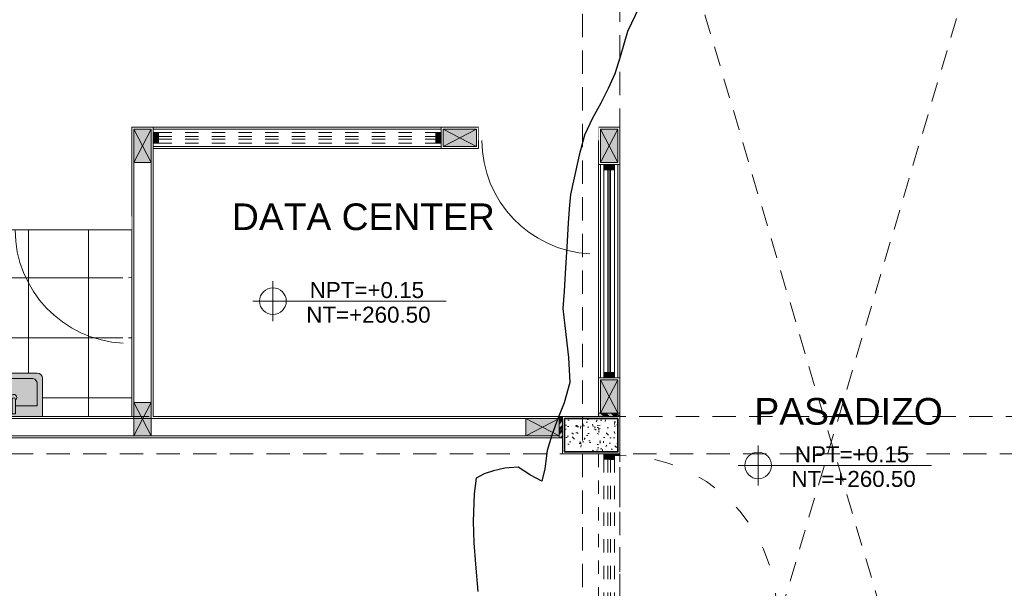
# Model space of a CAD drawing. Header units: millimetres. Extents: x -8931983 to 9630244, y 4 to 18563053.
# Tile 25 of 256: x 349106.59 to 349113.97, y 9281936.49 to 9281940.75. Entities that reach past the tile are written whole.
import ezdxf

# ---------------------------------------------------------------- set-up
doc = ezdxf.new("R2010")
doc.units = ezdxf.units.MM
doc.set_wipeout_variables(frame=1)
for name, pattern in [('01 nivel$0$HIDDEN2', [0.1875, 0.125, -0.0625]), ('ACAD_ISO03W100', [30, 12, -18]), ('CONTINUA', [0]), ('DASHED2', [0.375, 0.25, -0.125]), ('HIDDEN', [9.524999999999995, 6.349999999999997, -3.174999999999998]), ('RAYITAS', [0.375, 0.25, -0.125])]:
    doc.linetypes.add(name, pattern=pattern)
for name, color, linetype, lineweight in [('.', 7, 'Continuous', 0), ('0_PROYECCIONES 1', 1, 'DASHED2', 0), ('0_VANOS', 30, 'Continuous', 9), ('COLUMNAS', 3, 'Continuous', 35), ('COLUMNETAS TOP', 253, 'Continuous', 0), ('G-ANNO-DIMS', 7, 'Continuous', 5), ('JUNTAS DE DILATACIÓN', 160, 'CONTINUA', 9), ('LPUERTAS', 7, 'Continuous', 5), ('MURO', 133, 'Continuous', 15), ('Proyecciones 2', 251, 'HIDDEN', 5), ('PUERTAS-1.5', 1, 'Continuous', 9), ('TARRAJEO', 32, 'Continuous', 0), ('TEXTO AMBIENTES', 7, 'Continuous', 30), ('vereda', 254, 'Continuous', 5)]:
    doc.layers.add(name, color=color, linetype=linetype, lineweight=lineweight)
for name, color, linetype, lineweight, true_color in [('0_COLUMNA ACHURADO', 250, 'Continuous', 0, 0x363636), ('0_TEXTURA PISOS', 252, 'Continuous', 0, 0x8c8c8c), ('LMOBILIARIO', 252, 'Continuous', 5, 0x898989)]:
    doc.layers.add(name, color=color, linetype=linetype, lineweight=lineweight, true_color=true_color)
doc.layers.add('C-TOPO', color=7, linetype='Continuous')
doc.layers.add('VIGAS S', color=2, linetype='Continuous')
doc.styles.add('Arial_1', font='arial.ttf', dxfattribs={"height": 0.15})

# ---------------------------------------------------------------- blocks, each defined once
blk = doc.blocks.new('topooooo')
at = {"layer": 'C-TOPO', "color": 31, "linetype": 'Continuous', "lineweight": 25, "elevation": 1.617999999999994, "flags": 128}
blk.add_lwpolyline([(-120.0250777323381, -213.8140000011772), (-119.9756774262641, -214.010634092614), (-119.8997193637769, -214.1923050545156), (-119.8478853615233, -214.3140000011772), (-119.8171504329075, -214.4326052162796), (-119.7898075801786, -214.55219242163), (-119.7652159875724, -214.6786328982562), (-119.7304346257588, -214.8140000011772), (-119.6655230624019, -214.9569153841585), (-119.5769204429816, -215.1307603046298), (-119.5279999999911, -215.2229253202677), (-119.4981601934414, -215.2687334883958), (-119.4674306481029, -215.3140000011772), (-119.4036924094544, -215.4007629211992), (-119.2991670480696, -215.5428329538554), (-119.181435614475, -215.7041904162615), (-119.1016940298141, -215.8140000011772), (-119.0653398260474, -215.8673704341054), (-119.0279999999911, -215.9198981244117), (-118.9330102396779, -216.0089502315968), (-118.7598990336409, -216.1742771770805), (-118.6338981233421, -216.3140000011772), (-118.5689616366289, -216.4568900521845), (-118.5279999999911, -216.5857889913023), (-118.4852564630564, -216.7028176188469), (-118.4404119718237, -216.8140000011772), (-118.3649643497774, -216.930195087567), (-118.3236878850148, -217.0183121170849), (-118.4166014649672, -217.037112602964), (-118.5279999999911, -217.0497819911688), (-118.5994883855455, -217.11907062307), (-118.6531402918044, -217.1888597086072), (-118.691585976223, -217.2510877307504), (-118.7176258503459, -217.3140000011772), (-118.6545047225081, -217.4148233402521), (-118.5279999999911, -217.5782180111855), (-118.4227933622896, -217.6988100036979), (-118.3112244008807, -217.8140000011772), (-118.166470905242, -217.9599248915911)], dxfattribs=at)
blk = doc.blocks.new('00_PTA_ 01')
at = {"layer": 'PUERTAS-1.5', "true_color": 0xffffff}
h = blk.add_hatch(color=7, dxfattribs=at)
h.dxf.hatch_style = 1
h.paths.add_polyline_path([(0, 0), (0.0349999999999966, 0), (0.0349999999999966, 0.0249999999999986), (0.009999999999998, 0.0250000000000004), (0.009999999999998, 0.0649999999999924), (0, 0.0649999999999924)])
h = blk.add_hatch(color=7, dxfattribs=at)
h.dxf.hatch_style = 1
h.paths.add_polyline_path([(1, 3.6e-15), (1, 0.0649999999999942), (0.9900000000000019, 0.0649999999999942), (0.9900000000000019, 0.0250000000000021), (0.9650000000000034, 0.0250000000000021), (0.9650000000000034, 3.6e-15)])
h = blk.add_hatch(color=7, dxfattribs=at)
h.dxf.hatch_style = 1
h.paths.add_polyline_path([(1.970000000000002, 0.1050000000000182), (0.9900000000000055, 0.1049999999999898), (0.9900000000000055, 0.0649999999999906), (1.970000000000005, 0.0650000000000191)])
at = {"layer": 'PUERTAS-1.5'}
for points in [[(0, 0), (0.0349999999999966, 0), (0.0349999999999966, 0.0249999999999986), (0.009999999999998, 0.0250000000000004), (0.009999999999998, 0.0649999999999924), (0, 0.0649999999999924)], [(1, 3.6e-15), (1, 0.0649999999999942), (0.9900000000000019, 0.0649999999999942), (0.9900000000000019, 0.0250000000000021), (0.9650000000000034, 0.0250000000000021), (0.9650000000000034, 3.6e-15)], [(1.970000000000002, 0.1050000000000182), (0.9900000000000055, 0.1049999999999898), (0.9900000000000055, 0.0649999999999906), (1.970000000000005, 0.0650000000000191)]]:
    blk.add_lwpolyline(points, close=True, dxfattribs=at)
at = {"layer": 'PUERTAS-1.5', "linetype": 'ACAD_ISO03W100', "ltscale": 0.01}
blk.add_arc((0.9904164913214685, 0.0645919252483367), 0.9804165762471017, 2.362126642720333, 179.9761520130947, dxfattribs=at)
at = {"layer": 'PUERTAS-1.5', "linetype": 'HIDDEN', "ltscale": 0.25}
blk.add_arc((0.9900000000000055, 0.0650000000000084), 0.9799999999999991, 359.9999999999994, 1.2213e-12, dxfattribs=at)
blk = doc.blocks.new('q0')
at = {"layer": '.', "lineweight": 30, "true_color": 0xffffff}
h = blk.add_hatch(color=7, dxfattribs=at)
h.dxf.hatch_style = 1
edge = h.paths.add_edge_path()
edge.add_arc((2729.610580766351, 649.6317385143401), 0.0398034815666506, 6.545936e-10, 90.0000000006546)
edge.add_line((2729.61058076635, 649.6715419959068), (2729.260187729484, 649.6715419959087))
edge.add_arc((2729.260187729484, 649.6317385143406), 0.0398034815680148, 90, 180)
edge.add_line((2729.220384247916, 649.6317385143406), (2729.220384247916, 649.3457480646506))
edge.add_line((2729.220384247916, 649.3457480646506), (2729.650384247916, 649.3457480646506))
edge.add_line((2729.650384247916, 649.3457480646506), (2729.650384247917, 649.6317385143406))
at = {"layer": 'LMOBILIARIO'}
for points in [[(2729.650384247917, 649.6317385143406, 0.4142135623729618), (2729.61058076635, 649.6715419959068), (2729.260187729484, 649.6715419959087, 0.4142135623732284), (2729.220384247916, 649.6317385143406), (2729.220384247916, 649.3457480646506), (2729.650384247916, 649.3457480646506)], [(2729.423443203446, 649.3653742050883), (2729.447325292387, 649.3653742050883), (2729.447325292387, 649.4713553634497, 1.177276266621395), (2729.423443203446, 649.4713553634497)]]:
    blk.add_lwpolyline(points, format="xyb", close=True, dxfattribs=at)
blk.add_lwpolyline([(2729.423443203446, 649.4253550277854), (2729.260187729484, 649.4253550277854), (2729.260187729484, 649.5919350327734, -0.4142135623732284), (2729.29999121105, 649.6317385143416), (2729.570777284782, 649.6317385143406, -0.4142135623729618), (2729.610580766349, 649.5919350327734), (2729.61058076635, 649.4253550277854), (2729.447325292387, 649.4253550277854)], format="xyb", dxfattribs=at)
blk.add_arc((2729.435752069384, 649.4904058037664), 0.0216743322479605, 301.2788575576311, 234.9387260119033, dxfattribs=at)
blk = doc.blocks.new('*U895')
at = {"linetype": 'Continuous', "lineweight": 0, "true_color": 0xbebebe}
for points in [[(3037.252435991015, 1360.543106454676), (3037.212435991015, 1360.543106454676), (3037.212435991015, 1360.463106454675), (3037.252435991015, 1360.463106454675)], [(3038.812435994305, 1360.543106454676), (3038.772435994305, 1360.543106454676), (3038.772435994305, 1360.463106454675), (3038.812435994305, 1360.463106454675)]]:
    blk.add_hatch(color=9, dxfattribs=at).paths.add_polyline_path(points)
at = {"layer": '0_VANOS', "linetype": 'Continuous'}
for p, q in [((3037.252435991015, 1360.513106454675), (3038.772435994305, 1360.513106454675)), ((3037.252435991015, 1360.503106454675), (3038.772435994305, 1360.503106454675)), ((3037.252435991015, 1360.493106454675), (3038.772435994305, 1360.493106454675))]:
    blk.add_line(p, q, dxfattribs=at)
for points in [[(3037.212435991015, 1360.543106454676), (3037.212435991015, 1360.463106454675), (3037.252435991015, 1360.463106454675), (3037.252435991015, 1360.543106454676)], [(3037.252435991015, 1360.543106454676), (3038.772435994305, 1360.543106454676), (3038.772435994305, 1360.463106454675), (3037.252435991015, 1360.463106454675)], [(3038.772435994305, 1360.543106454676), (3038.772435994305, 1360.463106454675), (3038.812435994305, 1360.463106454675), (3038.812435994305, 1360.543106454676)]]:
    blk.add_lwpolyline(points, close=True, dxfattribs=at)
blk = doc.blocks.new('*U839')
at = {"linetype": 'Continuous', "true_color": 0xbebebe}
for points in [[(3032.131410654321, 1351.188780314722), (3032.131410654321, 1351.268780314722), (3032.171410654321, 1351.268780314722), (3032.171410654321, 1351.188780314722)], [(3034.25137787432, 1351.188780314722), (3034.25137787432, 1351.268780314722), (3034.29137787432, 1351.268780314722), (3034.29137787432, 1351.188780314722)]]:
    blk.add_hatch(color=9, dxfattribs=at).paths.add_polyline_path(points)
at = {"layer": '0_VANOS', "linetype": 'Continuous'}
for p, q in [((3032.131410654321, 1351.268780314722), (3032.171410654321, 1351.268780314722)), ((3032.131410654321, 1351.268780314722), (3032.131410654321, 1351.188780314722)), ((3032.171410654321, 1351.268780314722), (3032.171410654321, 1351.188780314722)), ((3034.25137787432, 1351.188780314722), (3034.25137787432, 1351.268780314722)), ((3034.25137787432, 1351.268780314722), (3034.29137787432, 1351.268780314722)), ((3034.29137787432, 1351.268780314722), (3034.29137787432, 1351.188780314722)), ((3032.171410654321, 1351.188780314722), (3032.131410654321, 1351.188780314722)), ((3034.29137787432, 1351.188780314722), (3034.25137787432, 1351.188780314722))]:
    blk.add_line(p, q, dxfattribs=at)
at = {"layer": '0_VANOS', "linetype": '01 nivel$0$HIDDEN2', "ltscale": 0.5}
for p, q in [((3032.170780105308, 1351.268780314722), (3034.250747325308, 1351.268780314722)), ((3032.171410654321, 1351.238780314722), (3034.25137787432, 1351.238780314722)), ((3032.171410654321, 1351.218780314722), (3034.25137787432, 1351.218780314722)), ((3032.171410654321, 1351.188780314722), (3034.25137787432, 1351.188780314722))]:
    blk.add_line(p, q, dxfattribs=at)
at = {"layer": '0_VANOS', "linetype": '01 nivel$0$HIDDEN2'}
blk.add_line((3034.25137787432, 1351.268780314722), (3034.29137787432, 1351.268780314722), dxfattribs=at)
blk = doc.blocks.new('Cotas de elevación - M_Cota de elevación - Destino rellenado-517392-Nivel 1')
at = {"layer": 'G-ANNO-DIMS'}
for p, q in [((0, -0.0015), (0, 0.0015)), ((-0.0015, 0), (0.013, 0))]:
    blk.add_line(p, q, dxfattribs=at)
blk.add_circle((0, 0), 0.001, dxfattribs=at)
blk = doc.blocks.new('*U1569')
for points in [[(0, -0.04999999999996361), (0.040000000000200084, -0.04999999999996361), (0.040000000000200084, 0.010000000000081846), (0.025000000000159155, 0.010000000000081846), (0.025000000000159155, 0.050000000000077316), (0, 0.050000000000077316)], [(0.8999999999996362, -0.0500000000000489), (0.8599999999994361, -0.0500000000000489), (0.8599999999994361, 0.00999999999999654), (0.874999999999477, 0.00999999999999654), (0.874999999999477, 0.04999999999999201), (0.8999999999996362, 0.04999999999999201)]]:
    blk.add_wipeout(points)
blk.add_wipeout([(0.024999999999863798, 0.04999999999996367), (0.024999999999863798, 0.8999999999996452), (0.06499999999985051, 0.8999999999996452), (0.06499999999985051, 0.049999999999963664)])
blk.add_arc((0.0215447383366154, 0.0476485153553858), 0.8534585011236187, 0.1578639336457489, 87.08142791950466)
blk = doc.blocks.new('*U1735')
at = {"linetype": 'Continuous', "true_color": 0xbebebe}
for points in [[(3032.131410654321, 1351.188780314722), (3032.131410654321, 1351.268780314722), (3032.171410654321, 1351.268780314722), (3032.171410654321, 1351.188780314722)], [(3033.291410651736, 1351.188780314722), (3033.291410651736, 1351.268780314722), (3033.331410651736, 1351.268780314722), (3033.331410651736, 1351.188780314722)]]:
    blk.add_hatch(color=9, dxfattribs=at).paths.add_polyline_path(points)
at = {"layer": '0_VANOS', "linetype": 'Continuous'}
for p, q in [((3032.131410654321, 1351.268780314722), (3032.171410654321, 1351.268780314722)), ((3032.131410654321, 1351.268780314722), (3032.131410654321, 1351.188780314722)), ((3032.171410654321, 1351.268780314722), (3032.171410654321, 1351.188780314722)), ((3033.291410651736, 1351.188780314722), (3033.291410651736, 1351.268780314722)), ((3033.291410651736, 1351.268780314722), (3033.331410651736, 1351.268780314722)), ((3033.331410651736, 1351.268780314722), (3033.331410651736, 1351.188780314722)), ((3032.171410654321, 1351.188780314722), (3032.131410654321, 1351.188780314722)), ((3033.331410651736, 1351.188780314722), (3033.291410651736, 1351.188780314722))]:
    blk.add_line(p, q, dxfattribs=at)
at = {"layer": '0_VANOS', "linetype": '01 nivel$0$HIDDEN2', "ltscale": 0.5}
for p, q in [((3032.170780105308, 1351.268780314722), (3033.290780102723, 1351.268780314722)), ((3032.171410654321, 1351.238780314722), (3033.291410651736, 1351.238780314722)), ((3032.171410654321, 1351.218780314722), (3033.291410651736, 1351.218780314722)), ((3032.171410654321, 1351.188780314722), (3033.291410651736, 1351.188780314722))]:
    blk.add_line(p, q, dxfattribs=at)
at = {"layer": '0_VANOS', "linetype": '01 nivel$0$HIDDEN2'}
blk.add_line((3033.291410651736, 1351.268780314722), (3033.331410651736, 1351.268780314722), dxfattribs=at)
blk = doc.blocks.new('ADMIII PLATA GG')
at = {"layer": '.', "true_color": 0xadddf7, "transparency": 33554572}
h = blk.add_hatch(color=141, dxfattribs=at)
h.dxf.hatch_style = 1
h.paths.add_polyline_path([(-10.91500000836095, -10.98499999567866), (-10.94000000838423, -10.98499999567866), (-10.94000000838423, -11.14499999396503), (-10.91500000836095, -11.14499999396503)])
h = blk.add_hatch(color=141, dxfattribs=at)
h.dxf.hatch_style = 1
h.paths.add_polyline_path([(-10.64500000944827, -10.95999999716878), (-10.64500000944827, -10.98499999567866), (-10.48500000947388, -10.98499999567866), (-10.48500000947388, -10.95999999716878)])
at = {"layer": '0_COLUMNA ACHURADO'}
h = blk.add_hatch(dxfattribs=at)
h.set_pattern_fill('AR-CONC', color=256, scale=0.00088, angle=90.00000000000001)
h.set_pattern_definition([(140, (0, 0), (0.0140263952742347, 0.1603225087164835), [0.016764, -0.184404]), (85.00000000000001, (0, 0), (-0.1681300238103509, -0.0310142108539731), [0.0134112, -0.1475237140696]), (190.4514447, (0.0011688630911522, 0.0133601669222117), (-0.1541036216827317, 0.1293082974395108), [0.014247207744, -0.156719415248]), (136.1842, (-0.0447039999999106, 0), (0.0369972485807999, 0.2385495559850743), [0.025146, -0.2766059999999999]), (186.63555761, (-0.0416209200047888, 0.0198791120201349), (-0.2177349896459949, 0.2089156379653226), [0.0213708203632, -0.2350793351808]), (81.18415117, (-0.0447039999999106, 0), (-0.2177349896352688, 0.2089156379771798), [0.0201167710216, -0.2212845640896]), (111, (-0.033527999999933, 0.0223520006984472), (0.0899933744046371, 0.1334206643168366), [0.016764, -0.184404]), (56.00000000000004, (-0.033527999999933, 0.0223520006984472), (-0.1620854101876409, 0.0543857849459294), [0.0134112, -0.1475232]), (161.451445, (-0.0260285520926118, 0.0334703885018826), (-0.0720920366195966, 0.1878064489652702), [0.014247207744, -0.1567191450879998]), (127.5, (0, 0), (-0.0744084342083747, 0.0027179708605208), [0, -0.14573504, 0, -0.1497584, 0, -0.148082]), (97.49999999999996, (0, 0), (-0.0881589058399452, 0.0588013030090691), [0, -0.08538464, 0, -0.14238224, 0, -0.0564388]), (57.50000000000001, (0, -0.0498449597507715), (0.0050412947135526, 0.1193197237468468), [0, -0.05588, 0, -0.1743456, 0, -0.2313432]), (47.5, (0, -0.0721969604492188), (-0.0223753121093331, 0.1303536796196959), [0, -0.072644, 0, -0.11578336, 0, -0.1642872])])
h.paths.add_polyline_path([(-10.90000000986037, -10.99999999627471), (-10.90000000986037, -11.24999999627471), (-10.50000000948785, -11.24999999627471), (-10.50000000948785, -10.99999999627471)])
at = {"layer": '0_TEXTURA PISOS'}
h = blk.add_hatch(dxfattribs=at)
h.set_pattern_fill('_USER', color=256, scale=0.45, angle=180, style=0, double=1, pattern_type=0)
h.set_pattern_definition([(180, (-15.04496725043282, -9.584999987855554), (-1e-16, -0.45), []), (270, (-15.04496725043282, -9.584999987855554), (0.45, -1e-16), [])])
h.paths.add_polyline_path([(-17.535000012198, -9.58499995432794), (-17.65500000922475, -9.584999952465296), (-17.65500000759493, -10.54499999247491), (-17.65500000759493, -10.80999999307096), (-17.65500000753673, -10.83499999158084), (-17.53500001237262, -10.83499999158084)])
h.paths.add_polyline_path([(-15.01996722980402, -9.584999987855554), (-15.04496722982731, -9.584999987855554), (-17.535000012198, -9.58499995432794), (-17.53500001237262, -10.83499999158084), (-17.53499999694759, -10.83499999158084), (-17.53500000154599, -10.9850000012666), (-17.50999999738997, -10.9850000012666), (-16.51575840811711, -10.9850000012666), (-16.51575840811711, -10.5849999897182), (-16.46575840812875, -10.5849999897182), (-16.46575840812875, -10.98499999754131), (-16.23268931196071, -10.98499999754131), (-16.22273142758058, -10.94697898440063, 0.1796508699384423), (-16.22342195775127, -10.9400519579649, -0.1799756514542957), (-16.23068930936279, -10.88149998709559, -0.2130690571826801), (-16.21298504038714, -10.85531962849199, -0.0758768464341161), (-16.18518930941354, -10.84349998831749, 0.1027685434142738), (-16.15995689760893, -10.8307035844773, 0.0830036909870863), (-16.15418930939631, -10.8199999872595, 0.0257676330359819), (-16.13718930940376, -10.78099998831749, -0.0680746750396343), (-16.11253481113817, -10.73897563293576, -0.1426759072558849), (-16.08318930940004, -10.7169999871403, -0.1137849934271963), (-16.04714653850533, -10.71710125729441, -0.142705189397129), (-16.01823677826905, -10.73847784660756, -0.0689608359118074), (-15.99318930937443, -10.78099998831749, 0.0257676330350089), (-15.97618930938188, -10.8199999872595, 0.0716350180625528), (-15.97141338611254, -10.82936404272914, 0.0889123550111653), (-15.96518930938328, -10.83449998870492, 0.0793295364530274), (-15.94518930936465, -10.84349998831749, -0.0591147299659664), (-15.92318930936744, -10.85199998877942, -0.0805772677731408), (-15.9121505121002, -10.85936476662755, -0.2274920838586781), (-15.90118930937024, -10.88149998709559, -0.2046729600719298), (-15.90675336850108, -10.93965860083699, 0.1911019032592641), (-15.90764719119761, -10.94697898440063), (-15.89768930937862, -10.98499998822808), (-15.89618930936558, -10.98499998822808), (-15.71575840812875, -10.98499998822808), (-15.71575840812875, -10.5849999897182), (-15.66575840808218, -10.5849999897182), (-15.66575840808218, -10.98499999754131), (-15.24492548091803, -10.98499999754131), (-15.24492548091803, -10.69900953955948, -0.4142135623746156), (-15.20512199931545, -10.65920605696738), (-14.85472896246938, -10.65920605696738, -0.4142135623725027), (-14.8149254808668, -10.69900953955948), (-14.8149254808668, -10.98499999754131), (-14.14496722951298, -10.98499999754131), (-14.14496722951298, -9.584999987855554), (-14.1699672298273, -9.584999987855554), (-14.1699672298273, -10.43499998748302), (-14.20996722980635, -10.43499998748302, -0.3985729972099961)])
h.paths.add_polyline_path([(-14.20996722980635, -9.584999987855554), (-15.01996722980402, -9.584999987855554, 0.3985729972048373), (-14.20996722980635, -10.43499998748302)], flags=17)
at = {"layer": 'COLUMNETAS TOP', "true_color": 0xc0c0c0}
for points in [[(-14.12996723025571, -9.080000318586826), (-14.12996723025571, -8.830000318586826), (-13.99996723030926, -8.830000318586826), (-13.99996723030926, -9.080000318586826)], [(-11.56000000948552, -8.82999999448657), (-11.81000000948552, -8.82999999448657), (-11.81000000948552, -8.959999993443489), (-11.56000000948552, -8.959999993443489)], [(-10.63000000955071, -9.07999999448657), (-10.63000000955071, -8.82999999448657), (-10.50000000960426, -8.82999999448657), (-10.50000000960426, -9.07999999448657)], [(-10.5000000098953, -10.70999999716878), (-10.5000000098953, -10.95999999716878), (-10.63000000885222, -10.95999999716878), (-10.63000000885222, -10.70999999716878)], [(-14.1299672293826, -11.13000000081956), (-14.1299672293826, -10.88000000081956), (-13.99996722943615, -10.88000000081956), (-13.99996722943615, -11.13000000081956)], [(-10.94000000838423, -10.99999999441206), (-11.19000000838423, -10.99999999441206), (-11.19000000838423, -11.12999999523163), (-10.94000000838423, -11.12999999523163)]]:
    blk.add_hatch(color=9, dxfattribs=at).paths.add_polyline_path(points)
at = {"layer": 'JUNTAS DE DILATACIÓN'}
h = blk.add_hatch(dxfattribs=at)
h.set_pattern_fill('ANSI34', color=256, scale=0.0029, angle=0.0939636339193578)
h.set_pattern_definition([(45.09396363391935, (-5597.860869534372, -1544.126894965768), (-0.0391281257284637, 0.0389999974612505), []), (45.09396363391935, (-5597.847848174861, -1544.126873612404), (-0.0391281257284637, 0.0389999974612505), []), (45.09396363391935, (-5597.83482681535, -1544.126852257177), (-0.0391281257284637, 0.0389999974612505), []), (45.09396363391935, (-5597.821805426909, -1544.12683090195), (-0.0391281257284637, 0.0389999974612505), [])])
h.paths.add_polyline_path([(-10.91500000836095, -10.98499999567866), (-10.94000000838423, -10.98499999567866), (-10.94000000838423, -11.14499999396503), (-10.91500000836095, -11.14499999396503)])
h = blk.add_hatch(dxfattribs=at)
h.set_pattern_fill('ANSI34', color=256, scale=0.0029, angle=90.09396363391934)
h.set_pattern_definition([(135.0939636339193, (1522.496894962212, -5597.905869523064), (-0.0389999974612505, -0.0391281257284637), []), (135.0939636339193, (1522.49687360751, -5597.892848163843), (-0.0389999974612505, -0.0391281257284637), []), (135.0939636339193, (1522.496852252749, -5597.87982680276), (-0.0389999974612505, -0.0391281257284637), []), (135.0939636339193, (1522.496830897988, -5597.8668054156), (-0.0389999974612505, -0.0391281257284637), [])])
h.paths.add_polyline_path([(-10.64500000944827, -10.95999999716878), (-10.64500000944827, -10.98499999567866), (-10.48500000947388, -10.98499999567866), (-10.48500000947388, -10.95999999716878)])
at = {"layer": '0_PROYECCIONES 1', "ltscale": 0.7}
for points, elevation in [([(-10.48500000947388, -0.2650000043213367), (-10.76500000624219, -0.2650000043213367), (-10.76500000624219, -22.05000000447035), (-10.48500000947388, -22.05000000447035)], -2.170282e-10), ([(-0.2650000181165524, -11.26499999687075), (-0.2650000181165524, -10.98499999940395), (-17.53499858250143, -10.98499999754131), (-17.53499858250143, -11.26499999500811)], -3.30374e-10)]:
    blk.add_lwpolyline(points, close=True, dxfattribs=dict(at, elevation=elevation))
at = {"layer": 'COLUMNAS', "color": 6, "elevation": -2.170282e-10}
blk.add_lwpolyline([(-10.50000000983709, -10.99999999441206), (-10.90000000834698, -10.99999999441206), (-10.90000000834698, -11.24999999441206), (-10.50000000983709, -11.24999999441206)], close=True, dxfattribs=at)
at = {"layer": 'COLUMNETAS TOP'}
for p, q in [((-14.12996723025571, -8.830000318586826), (-13.99996722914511, -9.080000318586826)), ((-14.12996722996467, -9.080000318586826), (-13.99996722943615, -8.830000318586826)), ((-11.81000000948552, -8.82999999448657), (-11.56000000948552, -8.959999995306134)), ((-11.56000000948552, -8.82999999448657), (-11.81000000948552, -8.959999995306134)), ((-10.63000000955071, -8.82999999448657), (-10.50000000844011, -9.07999999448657)), ((-10.63000000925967, -9.07999999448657), (-10.50000000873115, -8.82999999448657)), ((-10.5000000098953, -10.95999999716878), (-10.63000001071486, -10.70999999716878)), ((-10.5000000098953, -10.70999999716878), (-10.63000001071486, -10.95999999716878)), ((-14.1299672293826, -10.88000000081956, 705.466404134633), (-13.999967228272, -11.12999999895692, 705.466404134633)), ((-14.12996722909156, -11.13000000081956, 705.466404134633), (-13.99996722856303, -10.87999999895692, 705.466404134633)), ((-11.19000000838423, -10.99999999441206), (-10.94000000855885, -11.12999999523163)), ((-10.94000000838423, -10.99999999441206), (-11.19000000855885, -11.12999999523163))]:
    blk.add_line(p, q, dxfattribs=at)
for points, elevation in [([(-14.12996723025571, -9.080000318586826), (-14.12996723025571, -8.830000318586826), (-13.99996723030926, -8.830000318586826), (-13.99996723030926, -9.080000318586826)], 2.290874e-10), ([(-10.63000000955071, -9.07999999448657), (-10.63000000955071, -8.82999999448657), (-10.50000000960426, -8.82999999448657), (-10.50000000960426, -9.07999999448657)], -4.282583e-10), ([(-10.5000000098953, -10.70999999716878), (-10.5000000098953, -10.95999999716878), (-10.63000000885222, -10.95999999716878), (-10.63000000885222, -10.70999999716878)], -1.391527e-10), ([(-14.1299672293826, -11.13000000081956), (-14.1299672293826, -10.88000000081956), (-13.99996722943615, -10.88000000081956), (-13.99996722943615, -11.13000000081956)], 705.466404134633), ([(-10.94000000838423, -10.99999999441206), (-11.19000000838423, -10.99999999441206), (-11.19000000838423, -11.12999999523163), (-10.94000000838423, -11.12999999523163)], -2.170282e-10)]:
    blk.add_lwpolyline(points, close=True, dxfattribs=dict(at, elevation=elevation))
blk.add_lwpolyline([(-11.56000000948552, -8.82999999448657), (-11.81000000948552, -8.82999999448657), (-11.81000000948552, -8.959999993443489), (-11.56000000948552, -8.959999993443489)], close=True, dxfattribs=at)
at = {"layer": 'JUNTAS DE DILATACIÓN'}
for points, elevation in [([(-10.91500000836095, -10.98499999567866), (-10.94000000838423, -10.98499999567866), (-10.94000000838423, -11.14499999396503), (-10.91500000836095, -11.14499999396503)], -2.170282e-10), ([(-10.64500000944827, -10.95999999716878), (-10.64500000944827, -10.98499999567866), (-10.48500000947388, -10.98499999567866), (-10.48500000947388, -10.95999999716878)], -1.391527e-10)]:
    blk.add_lwpolyline(points, close=True, dxfattribs=dict(at, elevation=elevation))
at = {"layer": 'MURO'}
for p, q in [((-11.82500000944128, -8.830000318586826), (-13.98496722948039, -8.830000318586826)), ((-11.82500000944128, -8.96000031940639), (-13.98496722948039, -8.96000031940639)), ((-11.81000063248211, -8.96000031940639), (-11.81000000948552, -8.96000031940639)), ((-14.1299672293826, -10.88000000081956), (-14.12996723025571, -9.080000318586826)), ((-13.99996722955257, -10.88000000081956), (-13.99996722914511, -9.080000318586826)), ((-10.63000000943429, -10.69499999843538), (-10.63000000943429, -9.094999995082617)), ((-10.50000000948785, -10.69499999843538), (-10.50000000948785, -9.094999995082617)), ((-11.18999999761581, -11), (-17.25999999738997, -11)), ((-11.19000001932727, -11.13000000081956), (-17.25999999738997, -11.13000000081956))]:
    blk.add_line(p, q, dxfattribs=at)
at = {"layer": 'Proyecciones 2', "linetype": 'DASHED2', "ltscale": 0.3, "elevation": 2.170282e-10}
blk.add_lwpolyline([(-10.48502587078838, -12.4649999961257), (-10.48500011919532, -11.26499999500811), (-10.64500000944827, -11.26499999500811), (-10.64502576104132, -12.4649999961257)], close=True, dxfattribs=at)
at = {"layer": 'TARRAJEO'}
for p, q in [((-14.14496722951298, -10.98499999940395), (-14.14496722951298, -8.814999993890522)), ((-11.82500000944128, -8.814999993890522), (-14.14496722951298, -8.814999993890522)), ((-13.98496722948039, -10.98499999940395), (-13.98496722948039, -8.814999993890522)), ((-11.82500000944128, -8.975000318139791), (-13.98496722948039, -8.975000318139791)), ((-10.64500000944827, -10.69499999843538), (-10.64500000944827, -9.094999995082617)), ((-10.48500000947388, -10.69499999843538), (-10.48500000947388, -9.094999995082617)), ((-14.14496722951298, -10.98499999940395), (-17.53499999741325, -10.98499999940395)), ((-10.94000000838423, -10.98499999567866), (-13.98496722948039, -10.98499999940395)), ((-10.94000000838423, -11.14499999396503), (-10.94000000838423, -10.98499999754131)), ((-10.94000000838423, -11.14499999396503), (-17.53228230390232, -11.14499999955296))]:
    blk.add_line(p, q, dxfattribs=at)
blk.add_lwpolyline([(-11.54500000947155, -8.814999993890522), (-11.82500000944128, -8.814999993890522), (-11.82500000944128, -8.974999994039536), (-11.54500000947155, -8.974999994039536)], close=True, dxfattribs=at)
for points, elevation in [([(-10.64500000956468, -9.094999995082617), (-10.64500000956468, -8.814999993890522), (-10.48500000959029, -8.814999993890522), (-10.48500000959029, -9.094999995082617)], -4.282583e-10), ([(-10.48500000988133, -10.69499999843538), (-10.48500000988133, -10.95999999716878), (-10.64500000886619, -10.95999999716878), (-10.64500000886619, -10.69499999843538)], -1.391527e-10), ([(-10.48500000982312, -10.98499999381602), (-10.91500000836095, -10.98499999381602), (-10.91500000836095, -11.26499999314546), (-10.48500000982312, -11.26499999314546)], -2.170282e-10)]:
    blk.add_lwpolyline(points, close=True, dxfattribs=dict(at, elevation=elevation))
at = {"layer": 'VIGAS S', "color": 8, "linetype": 'RAYITAS', "lineweight": 0, "ltscale": 0.6}
for p, q in [((-10.48500000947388, -5.814999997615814), (-7.31500266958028, -16.53499999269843, -1.2561259e-09)), ((-10.4850000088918, -16.53499999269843), (-7.314999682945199, -5.814999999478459))]:
    blk.add_line(p, q, dxfattribs=at)
at = {"xscale": -1, "rotation": 180}
blk.add_blockref('*U839', (-3046.116377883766, 1342.333779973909), dxfattribs=at)
at = {"color": 1, "lineweight": 30}
blk.add_blockref('q0', (-2744.46530972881, -660.3307480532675), dxfattribs=at)
at = {"rotation": 270}
blk.add_blockref('*U1735', (-1361.793806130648, 3020.866410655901, -684.9177665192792), dxfattribs=at)
at = {"layer": '0_VANOS', "xscale": -1, "rotation": 270}
blk.add_blockref('*U895', (-1371.068106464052, -3047.907435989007), dxfattribs=at)
at = {"layer": 'LPUERTAS', "xscale": 1.199999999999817, "yscale": 1.199999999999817, "zscale": 1.199999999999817, "rotation": 270}
blk.add_blockref('00_PTA_ 01', (-10.56300000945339, -11.26499999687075), dxfattribs=at)
at = {"layer": 'TEXTO AMBIENTES', "xscale": 99.99999999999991, "yscale": 99.99999999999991, "zscale": 99.99999999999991}
for p in [(-13.08671229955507, -10.12006495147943), (-9.448431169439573, -11.35120372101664)]:
    blk.add_blockref('Cotas de elevación - M_Cota de elevación - Destino rellenado-517392-Nivel 1', p, dxfattribs=at)
at = {"layer": 'TEXTO AMBIENTES', "char_height": 0.2, "width": 1.945297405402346, "attachment_point": 1, "style": 'Arial_1'}
for s, insert in [('\\pxqc;DATA CENTER', (-13.38119203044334, -9.387394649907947)), ('\\pxqc;PASADIZO', (-9.742910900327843, -10.84609078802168))]:
    blk.add_mtext(s, dxfattribs=dict(at, insert=insert))
at = {"layer": 'TEXTO AMBIENTES', "char_height": 0.12, "width": 0.9021418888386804, "attachment_point": 1, "line_spacing_factor": 0.9417779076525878, "style": 'Arial_1'}
for s, insert in [('NPT=+0.15', (-12.81099268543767, -9.97666868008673)), ('NT=+260.50', (-12.83681465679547, -10.16128989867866)), ('NPT=+0.15', (-9.172711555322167, -11.20780744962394)), ('NT=+260.50', (-9.198533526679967, -11.39242866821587))]:
    blk.add_mtext(s, dxfattribs=dict(at, insert=insert))
at = {"layer": '0_VANOS', "rotation": 180}
for p in [(-10.64500000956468, -8.864999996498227), (-14.14496722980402, -9.534999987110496)]:
    blk.add_blockref('*U1569', p, dxfattribs=at)
at = {"layer": '0_TEXTURA PISOS'}
blk.add_line((-15.04496722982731, -9.584999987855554), (-14.14496722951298, -9.584999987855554), dxfattribs=at)

msp = doc.modelspace()

# ---------------------------------------------------------------- block references
at = {"layer": 'vereda', "rotation": 320.4010421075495}
msp.add_blockref('topooooo', (349340.0046675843, 9282029.08654123, 261.841), dxfattribs=at)

# ---------------------------------------------------------------- next in the draw order: block references
at = {"lineweight": 5}
msp.add_blockref('ADMIII PLATA GG', (349121.5748144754, 9281948.759441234), dxfattribs=at)

doc.saveas('drawing.dxf')
